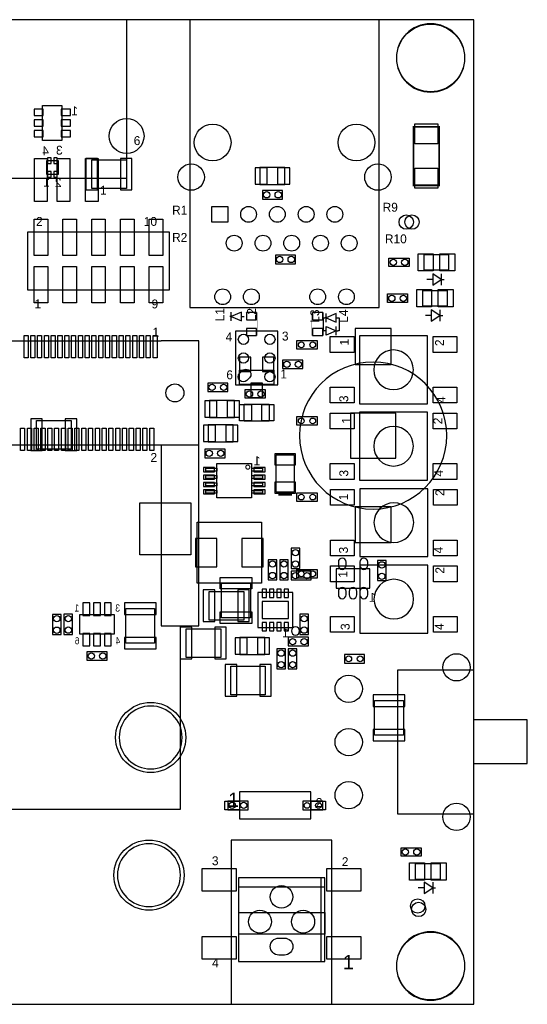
# Model space of a CAD drawing. Extents: x 4600 to 9486, y 280 to 4013.
# Tile 4 of 4: x 7721 to 9486, y 488 to 3915. Entities that reach past the tile are written whole.
import ezdxf
from ezdxf.enums import TextEntityAlignment as Align

# ---------------------------------------------------------------- set-up
doc = ezdxf.new("R2010")
doc.units = 0
for name, color, linetype in [('BG_OUTLINE', 1, 'CONTINUOUS'), ('PG_ASSEMBLY_BOTTOM', 2, 'CONTINUOUS'), ('PG_ASSEMBLY_TOP', 3, 'CONTINUOUS'), ('PIN_BOTTOM', 5, 'CONTINUOUS'), ('PIN_TOP', 4, 'CONTINUOUS')]:
    doc.layers.add(name, color=color, linetype=linetype)

msp = doc.modelspace()

# ---------------------------------------------------------------- linework, layer by layer
at = {"layer": 'BG_OUTLINE'}
msp.add_lwpolyline([(4650, 488), (9300, 488), (9300, 3914.3), (4650, 3914.3)], close=True, dxfattribs=at)
at = {"layer": 'PG_ASSEMBLY_BOTTOM'}
for points in [[(7800.6, 3494.17), (7800.6, 3616.17), (7867.4, 3616.17), (7867.4, 3494.17)], [(7972, 3427.07), (8092, 3427.07), (8092, 3327.07), (7972, 3327.07)], [(7815.3, 3424.77), (7854.7, 3424.77), (7854.7, 3375.57), (7815.3, 3375.57)], [(8643.5, 3399.67), (8556.5, 3399.67), (8556.5, 3340.67), (8643.5, 3340.67)], [(8565, 3290.17), (8635, 3290.17), (8635, 3320.17), (8565, 3320.17)], [(8610, 3065.17), (8680, 3065.17), (8680, 3095.17), (8610, 3095.17)], [(8635, 2700.17), (8705, 2700.17), (8705, 2730.17), (8635, 2730.17)], [(8605, 2645.17), (8485, 2645.17), (8485, 2695.17), (8605, 2695.17)], [(8375, 2620.17), (8445, 2620.17), (8445, 2650.17), (8375, 2650.17)], [(8381.5, 2530.67), (8468.5, 2530.67), (8468.5, 2589.67), (8381.5, 2589.67)], [(7780, 2520.17), (7900, 2520.17), (7900, 2420.17), (7780, 2420.17)], [(8376.5, 2445.67), (8463.5, 2445.67), (8463.5, 2504.67), (8376.5, 2504.67)], [(8435, 2420.17), (8365, 2420.17), (8365, 2390.17), (8435, 2390.17)], [(8612.5, 2270.17), (8612.5, 2400.17), (8675.5, 2400.17), (8675.5, 2270.17)], [(8527, 2370.17), (8527, 2250.17), (8407, 2250.17), (8407, 2370.17)], [(8406, 2353.47), (8406, 2343.67), (8368.6, 2343.67), (8368.6, 2353.47)], [(8565.4, 2353.47), (8565.4, 2343.67), (8528, 2343.67), (8528, 2353.47)], [(8406, 2327.87), (8406, 2318.07), (8368.6, 2318.07), (8368.6, 2327.87)], [(8406, 2302.27), (8406, 2292.47), (8368.6, 2292.47), (8368.6, 2302.27)], [(8565.4, 2327.87), (8565.4, 2318.07), (8528, 2318.07), (8528, 2327.87)], [(8565.4, 2302.27), (8565.4, 2292.47), (8528, 2292.47), (8528, 2302.27)], [(8406, 2276.67), (8406, 2266.87), (8368.6, 2266.87), (8368.6, 2276.67)], [(8565.4, 2276.67), (8565.4, 2266.87), (8528, 2266.87), (8528, 2276.67)], [(8562.2, 1953.87), (8337.8, 1953.87), (8337.8, 2166.47), (8562.2, 2166.47)], [(8665, 2075), (8665, 2005), (8695, 2005), (8695, 2075)], [(8615, 1965.17), (8615, 2035.17), (8585, 2035.17), (8585, 1965.17)], [(8655, 1965.17), (8655, 2035.17), (8625, 2035.17), (8625, 1965.17)], [(8995, 1962.37), (8995, 2032.37), (8965, 2032.37), (8965, 1962.37)], [(8735, 1995), (8665, 1995), (8665, 1965), (8735, 1965)], [(8939, 2003.67), (8821, 2003.67), (8821, 1936.67), (8939, 1936.67)], [(8380, 1925.17), (8500, 1925.17), (8500, 1825.17), (8380, 1825.17)], [(8671, 1799.17), (8671, 1921.17), (8549, 1921.17), (8549, 1799.17)], [(8090, 1745.17), (8090, 1865.17), (8190, 1865.17), (8190, 1745.17)], [(7865, 1775), (7865, 1845), (7835, 1845), (7835, 1775)], [(7905, 1775.17), (7905, 1845.17), (7875, 1845.17), (7875, 1775.17)], [(7929.96, 1844.62), (8050.04, 1844.62), (8050.04, 1775.72), (7929.96, 1775.72)], [(8695, 1845.17), (8695, 1775.17), (8725, 1775.17), (8725, 1845.17)], [(8300, 1795.17), (8420, 1795.17), (8420, 1695.17), (8300, 1695.17)], [(8573.5, 1764.67), (8486.5, 1764.67), (8486.5, 1705.67), (8573.5, 1705.67)], [(8725, 1765.17), (8655, 1765.17), (8655, 1735.17), (8725, 1735.17)], [(7955, 1685.17), (8025, 1685.17), (8025, 1715.17), (7955, 1715.17)], [(8615, 1725.17), (8615, 1655.17), (8645, 1655.17), (8645, 1725.17)], [(8685, 1655.17), (8685, 1725.17), (8655, 1725.17), (8655, 1655.17)], [(8850, 1675.17), (8920, 1675.17), (8920, 1705.17), (8850, 1705.17)], [(8575, 1565.17), (8455, 1565.17), (8455, 1665.17), (8575, 1665.17)], [(8955, 1425.17), (8955, 1545.17), (9055, 1545.17), (9055, 1425.17)], [(8515, 1195.17), (8445, 1195.17), (8445, 1165.17), (8515, 1165.17)], [(8775, 1195.17), (8705, 1195.17), (8705, 1165.17), (8775, 1165.17)]]:
    msp.add_lwpolyline(points, close=True, dxfattribs=at)
at = {"layer": 'PG_ASSEMBLY_BOTTOM', "const_width": 1}
for points in [[(8546.7, 2815.17), (8546.7, 2895.17), (8506.7, 2895.17), (8506.7, 2815.17)], [(8777.1, 2815.17), (8777.1, 2895.17), (8737.1, 2895.17), (8737.1, 2815.17)]]:
    msp.add_lwpolyline(points, close=True, dxfattribs=at)
at = {"layer": 'PG_ASSEMBLY_BOTTOM'}
for points in [[(9206, 2467.17, 1), (8694, 2467.17, 1)], [(8694, 1787.17, 1), (8666, 1787.17, 1)]]:
    msp.add_lwpolyline(points, format="xyb", close=True, dxfattribs=at)
at = {"layer": 'PG_ASSEMBLY_BOTTOM', "const_width": 3.9}
msp.add_lwpolyline([(8521.3, 2357.41, 1), (8507.19, 2357.42, 1)], format="xyb", close=True, dxfattribs=at)
at = {"layer": 'PG_ASSEMBLY_BOTTOM', "const_width": 11.8}
msp.add_lwpolyline([(8667.6, 2264.27), (8620.4, 2264.27)], dxfattribs=at)
at = {"layer": 'PG_ASSEMBLY_TOP'}
for points in [[(8093, 3914.57), (7575.2, 3914.57), (7575.2, 3363.37), (8093, 3363.37)], [(8970.6, 3914.57), (8313.2, 3914.57), (8313.2, 2913.37), (8970.6, 2913.37)], [(7748, 2974.67), (8242, 2974.67), (8242, 3174.67), (7748, 3174.67)], [(9075, 3055.17), (9005, 3055.17), (9005, 3085.17), (9075, 3085.17)], [(9127.5, 3097.67), (9212.5, 3097.67), (9212.5, 3042.67), (9127.5, 3042.67)], [(9070, 2930.17), (9000, 2930.17), (9000, 2960.17), (9070, 2960.17)], [(9122.5, 2972.67), (9207.5, 2972.67), (9207.5, 2917.67), (9122.5, 2917.67)], [(8491.9, 2866.97), (8491.9, 2896.97), (8456.9, 2881.97)], [(8821.9, 2861.97), (8821.9, 2891.97), (8786.9, 2876.97)], [(8786.9, 2816.97), (8786.9, 2846.97), (8821.9, 2831.97)], [(8471, 2830.07), (8471, 2644.27), (8619, 2644.27), (8619, 2830.07)], [(9139, 2578.17), (9139, 2814.17), (8903, 2814.17), (8903, 2578.17)], [(8755, 2768.17), (8685, 2768.17), (8685, 2798.17), (8755, 2798.17)], [(8575, 2597.17), (8505, 2597.17), (8505, 2627.17), (8575, 2627.17)], [(8501.5, 2576.67), (8588.5, 2576.67), (8588.5, 2517.67), (8501.5, 2517.67)], [(9139, 2312.17), (9139, 2548.17), (8903, 2548.17), (8903, 2312.17)], [(8755, 2503.17), (8685, 2503.17), (8685, 2533.17), (8755, 2533.17)], [(8755, 2238.17), (8685, 2238.17), (8685, 2268.17), (8755, 2268.17)], [(9140, 2046.17), (9140, 2282.17), (8904, 2282.17), (8904, 2046.17)], [(8755, 1971.17), (8685, 1971.17), (8685, 2001.17), (8755, 2001.17)], [(9139.9, 1780.17), (9139.9, 2016.17), (8903.9, 2016.17), (8903.9, 1780.17)], [(8423, 1953.17), (8523, 1953.17), (8523, 1833.17), (8423, 1833.17)], [(9035, 1150.67), (9300, 1150.67), (9300, 1650.67), (9035, 1650.67)], [(8485.8, 1227.37), (8485.8, 1132.97), (8733.8, 1132.97), (8733.8, 1227.37)], [(8806.7, 1058.99), (8456.3, 1058.99), (8456.3, 488.19), (8806.7, 488.19)], [(9117, 1003), (9047, 1003), (9047, 1033), (9117, 1033)], [(9182.5, 922.67), (9097.5, 922.67), (9097.5, 977.67), (9182.5, 977.67)], [(8481.5, 928.59), (8481.5, 636.59), (8781.5, 636.59), (8781.5, 928.59)], [(8782.5, 928.59), (8768.5, 928.59), (8768.5, 636.59), (8782.5, 636.59)]]:
    msp.add_lwpolyline(points, close=True, dxfattribs=at)
for points in [[(9269.1, 3781.57, 1), (9030.9, 3781.57, 1)], [(9090, 2696.17, 1), (8952, 2696.17, 1)], [(9090, 2430.17, 1), (8952, 2430.17, 1)], [(9091.1, 2164.18, 1), (8952.96, 2164.18, 1)], [(9090.9, 1898.17, 1), (8952.9, 1898.17, 1)], [(8285.93, 1416.67, 1), (8067.13, 1416.67, 1)], [(8279.91, 937.55, 1), (8061.11, 937.55, 1)], [(9269.1, 621.17, 1), (9030.9, 621.17, 1)]]:
    msp.add_lwpolyline(points, format="xyb", close=True, dxfattribs=at)
at = {"layer": 'PG_ASSEMBLY_TOP', "const_width": 6}
msp.add_lwpolyline([(9179.9, 3338.17), (9179.9, 3542.17), (9090.1, 3542.17), (9090.1, 3338.17)], close=True, dxfattribs=at)
at = {"layer": 'PG_ASSEMBLY_TOP'}
for points in [[(9187, 3010.17), (9157, 3030.17), (9157, 2990.17), (9187, 3010.17), (9197, 3010.17)], [(9187, 3030.17), (9187, 2990.17)], [(9157, 3010.17), (9137, 3010.17)], [(8456.9, 2881.97), (8451.9, 2881.97)], [(8456.9, 2866.97), (8456.9, 2896.97)], [(8491.9, 2881.97), (8501.9, 2881.97)], [(8786.9, 2861.97), (8786.9, 2891.97)], [(9152, 2885.17), (9132, 2885.17)], [(9182, 2885.17), (9152, 2905.17), (9152, 2865.17), (9182, 2885.17), (9192, 2885.17)], [(9182, 2905.17), (9182, 2865.17)], [(8786.9, 2831.97), (8776.9, 2831.97), (8776.9, 2876.97), (8781.9, 2876.97)], [(8786.9, 2876.97), (8781.9, 2876.97)], [(8821.9, 2876.97), (8831.9, 2876.97), (8831.9, 2831.97), (8826.9, 2831.97)], [(8821.9, 2816.97), (8821.9, 2846.97)], [(8821.9, 2831.97), (8826.9, 2831.97)], [(5678.08, 2434.57), (5678.08, 1804.65), (5548.16, 1804.65), (5548.16, 2796.77), (8213.52, 2796.77)], [(8213.52, 1804.65), (8343.44, 1804.65), (8343.44, 2796.77), (8213.52, 2796.77)], [(5548.16, 2434.57), (8343.44, 2434.57)], [(8213.52, 2434.57), (8213.52, 1804.65)], [(5611.16, 1804.65), (5611.16, 1166.77), (8280.44, 1166.77), (8280.44, 1804.65)], [(9300, 1325.67), (9486, 1325.67), (9486, 1477.67), (9300, 1477.67)], [(8781.5, 891.59), (8781.5, 895.59), (8481.5, 895.59), (8481.5, 807.59), (8781.5, 807.59), (8781.5, 731.59), (8482.5, 731.59)], [(9127, 893.17), (9107, 893.17)], [(9157, 893.17), (9127, 913.17), (9127, 873.17), (9157, 893.17), (9167, 893.17)], [(9157, 913.17), (9157, 873.17)]]:
    msp.add_lwpolyline(points, dxfattribs=at)
at = {"layer": 'PIN_BOTTOM'}
for points in [[(7802.8, 3603.57), (7770.8, 3603.57), (7770.8, 3581.57), (7802.8, 3581.57)], [(7865.2, 3581.57), (7897.2, 3581.57), (7897.2, 3603.57), (7865.2, 3603.57)], [(7802.8, 3566.17), (7770.8, 3566.17), (7770.8, 3544.17), (7802.8, 3544.17)], [(7865.2, 3544.17), (7897.2, 3544.17), (7897.2, 3566.17), (7865.2, 3566.17)], [(7802.8, 3528.77), (7770.8, 3528.77), (7770.8, 3506.77), (7802.8, 3506.77)], [(7865.2, 3506.77), (7897.2, 3506.77), (7897.2, 3528.77), (7865.2, 3528.77)], [(7818.2, 3433.77), (7818.2, 3413.77), (7830.2, 3413.77), (7830.2, 3433.77)], [(7839.8, 3433.77), (7839.8, 3413.77), (7851.8, 3413.77), (7851.8, 3433.77)], [(7951.5, 3432.07), (7951.5, 3322.07), (7991.5, 3322.07), (7991.5, 3432.07)], [(8071.5, 3432.07), (8071.5, 3322.07), (8111.5, 3322.07), (8111.5, 3432.07)], [(8582, 3341.67), (8582, 3398.67), (8540, 3398.67), (8540, 3341.67)], [(8660, 3341.67), (8660, 3398.67), (8618, 3398.67), (8618, 3341.67)], [(7818.2, 3386.57), (7818.2, 3366.57), (7830.2, 3366.57), (7830.2, 3386.57)], [(7839.8, 3386.57), (7839.8, 3366.57), (7851.8, 3366.57), (7851.8, 3386.57)], [(8389.4, 3264.47), (8444.4, 3264.47), (8444.4, 3209.47), (8389.4, 3209.47)], [(8544.2, 2895.17), (8509.2, 2895.17), (8509.2, 2870.17), (8544.2, 2870.17)], [(8774.6, 2895.17), (8739.6, 2895.17), (8739.6, 2870.17), (8774.6, 2870.17)], [(8544.2, 2840.17), (8509.2, 2840.17), (8509.2, 2815.17), (8544.2, 2815.17)], [(8774.6, 2840.17), (8739.6, 2840.17), (8739.6, 2815.17), (8774.6, 2815.17)], [(8887.5, 2714.67), (9012.5, 2714.67), (9012.5, 2839.67), (8887.5, 2839.67)], [(8485, 2740.17), (8485, 2690.17), (8525, 2690.17), (8525, 2740.17)], [(8565, 2740.17), (8565, 2690.17), (8605, 2690.17), (8605, 2740.17)], [(8525, 2650.17), (8525, 2600.17), (8565, 2600.17), (8565, 2650.17)], [(8365, 2588.67), (8365, 2531.67), (8407, 2531.67), (8407, 2588.67)], [(8443, 2588.67), (8443, 2531.67), (8485, 2531.67), (8485, 2588.67)], [(8871.5, 2388.67), (9028.5, 2388.67), (9028.5, 2545.67), (8871.5, 2545.67)], [(7759.5, 2525.17), (7759.5, 2415.17), (7799.5, 2415.17), (7799.5, 2525.17)], [(7879.5, 2525.17), (7879.5, 2415.17), (7919.5, 2415.17), (7919.5, 2525.17)], [(8360, 2503.67), (8360, 2446.67), (8402, 2446.67), (8402, 2503.67)], [(8438, 2503.67), (8438, 2446.67), (8480, 2446.67), (8480, 2503.67)], [(8608.5, 2364.87), (8679.5, 2364.87), (8679.5, 2403.87), (8608.5, 2403.87)], [(8398.9, 2355.57), (8359.9, 2355.57), (8359.9, 2341.57), (8398.9, 2341.57)], [(8574.1, 2355.57), (8535.1, 2355.57), (8535.1, 2341.57), (8574.1, 2341.57)], [(8398.9, 2329.97), (8359.9, 2329.97), (8359.9, 2315.97), (8398.9, 2315.97)], [(8398.9, 2304.37), (8359.9, 2304.37), (8359.9, 2290.37), (8398.9, 2290.37)], [(8574.1, 2329.97), (8535.1, 2329.97), (8535.1, 2315.97), (8574.1, 2315.97)], [(8574.1, 2304.37), (8535.1, 2304.37), (8535.1, 2290.37), (8574.1, 2290.37)], [(8608.5, 2266.47), (8679.5, 2266.47), (8679.5, 2305.47), (8608.5, 2305.47)], [(8398.9, 2278.77), (8359.9, 2278.77), (8359.9, 2264.77), (8398.9, 2264.77)], [(8574.1, 2278.77), (8535.1, 2278.77), (8535.1, 2264.77), (8574.1, 2264.77)], [(8887.5, 2094.67), (9012.5, 2094.67), (9012.5, 2219.67), (8887.5, 2219.67)], [(8406.7, 2109.37), (8331.9, 2109.37), (8331.9, 2010.97), (8406.7, 2010.97)], [(8568.1, 2109.37), (8493.3, 2109.37), (8493.3, 2010.97), (8568.1, 2010.97)], [(8359.5, 1930.17), (8359.5, 1820.17), (8399.5, 1820.17), (8399.5, 1930.17)], [(8479.5, 1930.17), (8479.5, 1820.17), (8519.5, 1820.17), (8519.5, 1930.17)], [(8564.1, 1903.17), (8579.1, 1903.17), (8579.1, 1933.17), (8564.1, 1933.17)], [(8589.7, 1903.17), (8604.7, 1903.17), (8604.7, 1933.17), (8589.7, 1933.17)], [(8615.3, 1903.17), (8630.3, 1903.17), (8630.3, 1933.17), (8615.3, 1933.17)], [(8640.9, 1903.17), (8655.9, 1903.17), (8655.9, 1933.17), (8640.9, 1933.17)], [(7940.8, 1884.97), (7940.8, 1841.67), (7964.4, 1841.67), (7964.4, 1884.97)], [(7978.2, 1884.97), (7978.2, 1841.67), (8001.8, 1841.67), (8001.8, 1884.97)], [(8015.6, 1884.97), (8015.6, 1841.67), (8039.2, 1841.67), (8039.2, 1884.97)], [(8085, 1844.67), (8195, 1844.67), (8195, 1884.67), (8085, 1884.67)], [(8564.5, 1830.67), (8655.5, 1830.67), (8655.5, 1889.67), (8564.5, 1889.67)], [(8564.1, 1787.17), (8579.1, 1787.17), (8579.1, 1817.17), (8564.1, 1817.17)], [(8589.7, 1787.17), (8604.7, 1787.17), (8604.7, 1817.17), (8589.7, 1817.17)], [(8615.3, 1787.17), (8630.3, 1787.17), (8630.3, 1817.17), (8615.3, 1817.17)], [(8640.9, 1787.17), (8655.9, 1787.17), (8655.9, 1817.17), (8640.9, 1817.17)], [(8279.5, 1800.17), (8279.5, 1690.17), (8319.5, 1690.17), (8319.5, 1800.17)], [(8399.5, 1800.17), (8399.5, 1690.17), (8439.5, 1690.17), (8439.5, 1800.17)], [(7940.8, 1778.67), (7940.8, 1735.37), (7964.4, 1735.37), (7964.4, 1778.67)], [(7978.2, 1778.67), (7978.2, 1735.37), (8001.8, 1735.37), (8001.8, 1778.67)], [(8015.6, 1778.67), (8015.6, 1735.37), (8039.2, 1735.37), (8039.2, 1778.67)], [(8085, 1724.67), (8195, 1724.67), (8195, 1764.67), (8085, 1764.67)], [(8512, 1706.67), (8512, 1763.67), (8470, 1763.67), (8470, 1706.67)], [(8590, 1706.67), (8590, 1763.67), (8548, 1763.67), (8548, 1706.67)], [(8475.5, 1560.17), (8475.5, 1670.17), (8435.5, 1670.17), (8435.5, 1560.17)], [(8595.5, 1560.17), (8595.5, 1670.17), (8555.5, 1670.17), (8555.5, 1560.17)], [(8950, 1524.67), (9060, 1524.67), (9060, 1564.67), (8950, 1564.67)], [(8950, 1404.67), (9060, 1404.67), (9060, 1444.67), (8950, 1444.67)]]:
    msp.add_lwpolyline(points, close=True, dxfattribs=at)
for points in [[(8829, 2027.17), (8829, 2015.17, 1), (8856, 2015.17), (8856, 2027.17, 1)], [(8904, 2027.17), (8904, 2015.17, 1), (8931, 2015.17), (8931, 2027.17, 1)], [(8829, 1925.17), (8829, 1913.17, 1), (8856, 1913.17), (8856, 1925.17, 1)], [(8866.5, 1925.17), (8866.5, 1913.17, 1), (8893.5, 1913.17), (8893.5, 1925.17, 1)], [(8904, 1925.17), (8904, 1913.17, 1), (8931, 1913.17), (8931, 1925.17, 1)], [(8641.3, 659.44), (8621.7, 659.44, -1), (8621.7, 718.54), (8641.3, 718.54, -1)]]:
    msp.add_lwpolyline(points, format="xyb", close=True, dxfattribs=at)
for centre, radius in [((9150, 3781.57), 118), ((8092.8, 3509.77), 60.5), ((8391.9, 3486.97), 63.95), ((8891.9, 3486.97), 63.95), ((8317.1, 3366.87), 46), ((8966.7, 3366.87), 46), ((8580, 3305.17), 11), ((8620, 3305.17), 11), ((8516.9, 3236.97), 27.5), ((8616.9, 3236.97), 27.5), ((8716.9, 3236.97), 27.5), ((8816.9, 3236.97), 27.5), ((9085, 3210.17), 25), ((8466.9, 3136.97), 27.5), ((8566.9, 3136.97), 27.5), ((8666.9, 3136.97), 27.5), ((8766.9, 3136.97), 27.5), ((8866.9, 3136.97), 27.5), ((8625, 3080.17), 11), ((8665, 3080.17), 11), ((8426.7, 2950.37), 27.5), ((8526.7, 2950.37), 27.5), ((8757.1, 2950.37), 27.5), ((8857.1, 2950.37), 27.5), ((8650, 2715.17), 11), ((8690, 2715.17), 11), ((8260.76, 2615.67), 31.5), ((8390, 2635.17), 11), ((8430, 2635.17), 11), ((8380, 2405.17), 11), ((8420, 2405.17), 11), ((8680, 2060), 11), ((8600, 2020.17), 11), ((8640, 2020.17), 11), ((8680, 2020), 11), ((8980, 2017.37), 11), ((8600, 1980.17), 11), ((8640, 1980.17), 11), ((8680, 1980), 11), ((8720, 1980), 11), ((8980, 1977.37), 11), ((7850, 1830), 11), ((7890, 1830.17), 11), ((8710, 1830.17), 11), ((7850, 1790), 11), ((7890, 1790.17), 11), ((8710, 1790.17), 11), ((8670, 1750.17), 11), ((8710, 1750.17), 11), ((8630, 1710.17), 11), ((8670, 1710.17), 11), ((7970, 1700.17), 11), ((8010, 1700.17), 11), ((8630, 1670.17), 11), ((8670, 1670.17), 11), ((8865, 1690.17), 10), ((8905, 1690.17), 10), ((9240, 1660.67), 47.5), ((8865, 1585.67), 47.5), ((8176.53, 1416.67), 122.05), ((8865, 1400.67), 47.5), ((8865, 1215.67), 47.5), ((8460, 1180.17), 11), ((8500, 1180.17), 11), ((8720, 1180.17), 10), ((8760, 1180.17), 10), ((9240, 1140.67), 47.5), ((8170.51, 937.55), 122.05), ((8631.5, 862.19), 39.35), ((9105, 830.17), 25), ((8556.5, 775.59), 40), ((8706.5, 775.59), 40), ((9150, 621.17), 118)]:
    msp.add_circle(centre, radius, dxfattribs=at)
at = {"layer": 'PIN_TOP'}
for points in [[(9175, 3481.97), (9095, 3481.97), (9095, 3551.97), (9175, 3551.97)], [(7816.35, 3431.07), (7816.35, 3281.47), (7773.05, 3281.47), (7773.05, 3431.07)], [(7895.15, 3431.07), (7895.15, 3281.47), (7851.85, 3281.47), (7851.85, 3431.07)], [(7993.55, 3431.07), (7993.55, 3281.47), (7950.25, 3281.47), (7950.25, 3431.07)], [(9175, 3328.37), (9095, 3328.37), (9095, 3398.37), (9175, 3398.37)], [(8389.4, 3264.47), (8444.4, 3264.47), (8444.4, 3209.47), (8389.4, 3209.47)], [(7771.5, 3094.17), (7771.5, 3220.17), (7818.5, 3220.17), (7818.5, 3094.17)], [(7871.5, 3094.17), (7871.5, 3220.17), (7918.5, 3220.17), (7918.5, 3094.17)], [(7971.5, 3094.17), (7971.5, 3220.17), (8018.5, 3220.17), (8018.5, 3094.17)], [(8071.5, 3094.17), (8071.5, 3220.17), (8118.5, 3220.17), (8118.5, 3094.17)], [(8171.5, 3094.17), (8171.5, 3220.17), (8218.5, 3220.17), (8218.5, 3094.17)], [(9158.5, 3040.17), (9106.5, 3040.17), (9106.5, 3100.17), (9158.5, 3100.17)], [(9233.5, 3040.17), (9181.5, 3040.17), (9181.5, 3100.17), (9233.5, 3100.17)], [(7771.5, 2929.17), (7771.5, 3055.17), (7818.5, 3055.17), (7818.5, 2929.17)], [(7871.5, 2929.17), (7871.5, 3055.17), (7918.5, 3055.17), (7918.5, 2929.17)], [(7971.5, 2929.17), (7971.5, 3055.17), (8018.5, 3055.17), (8018.5, 2929.17)], [(8071.5, 2929.17), (8071.5, 3055.17), (8118.5, 3055.17), (8118.5, 2929.17)], [(8171.5, 2929.17), (8171.5, 3055.17), (8218.5, 3055.17), (8218.5, 2929.17)], [(9153.5, 2915.17), (9101.5, 2915.17), (9101.5, 2975.17), (9153.5, 2975.17)], [(9228.5, 2915.17), (9176.5, 2915.17), (9176.5, 2975.17), (9228.5, 2975.17)], [(7736.04, 2738.09), (7736.04, 2816.09), (7750.04, 2816.09), (7750.04, 2738.09)], [(7759.67, 2738.09), (7759.67, 2816.09), (7773.67, 2816.09), (7773.67, 2738.09)], [(7783.29, 2738.09), (7783.29, 2816.09), (7797.29, 2816.09), (7797.29, 2738.09)], [(7806.91, 2738.09), (7806.91, 2816.09), (7820.91, 2816.09), (7820.91, 2738.09)], [(7830.53, 2738.09), (7830.53, 2816.09), (7844.53, 2816.09), (7844.53, 2738.09)], [(7854.15, 2738.09), (7854.15, 2816.09), (7868.15, 2816.09), (7868.15, 2738.09)], [(7877.78, 2738.09), (7877.78, 2816.09), (7891.78, 2816.09), (7891.78, 2738.09)], [(7901.4, 2738.09), (7901.4, 2816.09), (7915.4, 2816.09), (7915.4, 2738.09)], [(7925.02, 2738.09), (7925.02, 2816.09), (7939.02, 2816.09), (7939.02, 2738.09)], [(7948.64, 2738.09), (7948.64, 2816.09), (7962.64, 2816.09), (7962.64, 2738.09)], [(7972.27, 2738.09), (7972.27, 2816.09), (7986.27, 2816.09), (7986.27, 2738.09)], [(7995.89, 2738.09), (7995.89, 2816.09), (8009.89, 2816.09), (8009.89, 2738.09)], [(8019.51, 2738.09), (8019.51, 2816.09), (8033.51, 2816.09), (8033.51, 2738.09)], [(8043.13, 2738.09), (8043.13, 2816.09), (8057.13, 2816.09), (8057.13, 2738.09)], [(8066.75, 2738.09), (8066.75, 2816.09), (8080.75, 2816.09), (8080.75, 2738.09)], [(8090.38, 2738.09), (8090.38, 2816.09), (8104.38, 2816.09), (8104.38, 2738.09)], [(8114, 2738.09), (8114, 2816.09), (8128, 2816.09), (8128, 2738.09)], [(8137.62, 2738.09), (8137.62, 2816.09), (8151.62, 2816.09), (8151.62, 2738.09)], [(8161.24, 2738.09), (8161.24, 2816.09), (8175.24, 2816.09), (8175.24, 2738.09)], [(8184.86, 2738.09), (8184.86, 2816.09), (8198.86, 2816.09), (8198.86, 2738.09)], [(8883.5, 2811.67), (8883.5, 2756.67), (8800.5, 2756.67), (8800.5, 2811.67)], [(9241.5, 2811.67), (9241.5, 2756.67), (9158.5, 2756.67), (9158.5, 2811.67)], [(8883.5, 2635.67), (8883.5, 2580.67), (8800.5, 2580.67), (8800.5, 2635.67)], [(9241.5, 2635.67), (9241.5, 2580.67), (9158.5, 2580.67), (9158.5, 2635.67)], [(8485, 2518.67), (8485, 2575.67), (8527, 2575.67), (8527, 2518.67)], [(8563, 2518.67), (8563, 2575.67), (8605, 2575.67), (8605, 2518.67)], [(8883.5, 2545.67), (8883.5, 2490.67), (8800.5, 2490.67), (8800.5, 2545.67)], [(9241.5, 2545.67), (9241.5, 2490.67), (9158.5, 2490.67), (9158.5, 2545.67)], [(7724.23, 2415.25), (7724.23, 2493.25), (7738.23, 2493.25), (7738.23, 2415.25)], [(7747.86, 2415.25), (7747.86, 2493.25), (7761.86, 2493.25), (7761.86, 2415.25)], [(7771.48, 2415.25), (7771.48, 2493.25), (7785.48, 2493.25), (7785.48, 2415.25)], [(7795.1, 2415.25), (7795.1, 2493.25), (7809.1, 2493.25), (7809.1, 2415.25)], [(7818.72, 2415.25), (7818.72, 2493.25), (7832.72, 2493.25), (7832.72, 2415.25)], [(7842.34, 2415.25), (7842.34, 2493.25), (7856.34, 2493.25), (7856.34, 2415.25)], [(7865.97, 2415.25), (7865.97, 2493.25), (7879.97, 2493.25), (7879.97, 2415.25)], [(7889.59, 2415.25), (7889.59, 2493.25), (7903.59, 2493.25), (7903.59, 2415.25)], [(7913.21, 2415.25), (7913.21, 2493.25), (7927.21, 2493.25), (7927.21, 2415.25)], [(7936.83, 2415.25), (7936.83, 2493.25), (7950.83, 2493.25), (7950.83, 2415.25)], [(7960.45, 2415.25), (7960.45, 2493.25), (7974.45, 2493.25), (7974.45, 2415.25)], [(7984.08, 2415.25), (7984.08, 2493.25), (7998.08, 2493.25), (7998.08, 2415.25)], [(8007.7, 2415.25), (8007.7, 2493.25), (8021.7, 2493.25), (8021.7, 2415.25)], [(8031.32, 2415.25), (8031.32, 2493.25), (8045.32, 2493.25), (8045.32, 2415.25)], [(8054.94, 2415.25), (8054.94, 2493.25), (8068.94, 2493.25), (8068.94, 2415.25)], [(8078.56, 2415.25), (8078.56, 2493.25), (8092.56, 2493.25), (8092.56, 2415.25)], [(8102.19, 2415.25), (8102.19, 2493.25), (8116.19, 2493.25), (8116.19, 2415.25)], [(8125.81, 2415.25), (8125.81, 2493.25), (8139.81, 2493.25), (8139.81, 2415.25)], [(8149.43, 2415.25), (8149.43, 2493.25), (8163.43, 2493.25), (8163.43, 2415.25)], [(8173.05, 2415.25), (8173.05, 2493.25), (8187.05, 2493.25), (8187.05, 2415.25)], [(8883.5, 2369.67), (8883.5, 2314.67), (8800.5, 2314.67), (8800.5, 2369.67)], [(9241.5, 2369.67), (9241.5, 2314.67), (9158.5, 2314.67), (9158.5, 2369.67)], [(8884.5, 2279.67), (8884.5, 2224.67), (8801.5, 2224.67), (8801.5, 2279.67)], [(9242.5, 2279.67), (9242.5, 2224.67), (9159.5, 2224.67), (9159.5, 2279.67)], [(8138.8, 2052.73), (8138.8, 2233.73), (8315.8, 2233.73), (8315.8, 2052.73)], [(8884.5, 2103.67), (8884.5, 2048.67), (8801.5, 2048.67), (8801.5, 2103.67)], [(9242.5, 2103.67), (9242.5, 2048.67), (9159.5, 2048.67), (9159.5, 2103.67)], [(8884.4, 2013.67), (8884.4, 1958.67), (8801.4, 1958.67), (8801.4, 2013.67)], [(9242.4, 2013.67), (9242.4, 1958.67), (9159.4, 1958.67), (9159.4, 2013.67)], [(8418, 1973.67), (8528, 1973.67), (8528, 1933.67), (8418, 1933.67)], [(8418, 1853.67), (8528, 1853.67), (8528, 1813.67), (8418, 1813.67)], [(8884.4, 1837.67), (8884.4, 1782.67), (8801.4, 1782.67), (8801.4, 1837.67)], [(9242.4, 1837.67), (9242.4, 1782.67), (9159.4, 1782.67), (9159.4, 1837.67)], [(8434.8, 1195.12), (8484.8, 1195.12), (8484.8, 1165.22), (8434.8, 1165.22)], [(8734.8, 1195.12), (8784.8, 1195.12), (8784.8, 1165.22), (8734.8, 1165.22)], [(8355.95, 960.54), (8474.05, 960.54), (8474.05, 881.84), (8355.95, 881.84)], [(8788.95, 960.54), (8907.05, 960.54), (8907.05, 881.84), (8788.95, 881.84)], [(9076.5, 980.17), (9128.5, 980.17), (9128.5, 920.17), (9076.5, 920.17)], [(9151.5, 980.17), (9203.5, 980.17), (9203.5, 920.17), (9151.5, 920.17)], [(8355.95, 724.34), (8474.05, 724.34), (8474.05, 645.64), (8355.95, 645.64)], [(8788.95, 724.34), (8907.05, 724.34), (8907.05, 645.64), (8788.95, 645.64)]]:
    msp.add_lwpolyline(points, close=True, dxfattribs=at)
for points in [[(8519.73, 2667.68), (8511.39, 2659.34, -1), (8486.07, 2684.66), (8494.41, 2693, -1)], [(8641.3, 659.44), (8621.7, 659.44, -1), (8621.7, 718.54), (8641.3, 718.54, -1)]]:
    msp.add_lwpolyline(points, format="xyb", close=True, dxfattribs=at)
for centre, radius in [((9150, 3781.57), 118), ((8092.8, 3509.77), 60.5), ((8391.9, 3486.97), 63.95), ((8891.9, 3486.97), 63.95), ((8317.1, 3366.87), 46), ((8966.7, 3366.87), 46), ((8516.9, 3236.97), 27.5), ((8616.9, 3236.97), 27.5), ((8716.9, 3236.97), 27.5), ((8816.9, 3236.97), 27.5), ((9065, 3210.17), 25), ((8466.9, 3136.97), 27.5), ((8566.9, 3136.97), 27.5), ((8666.9, 3136.97), 27.5), ((8766.9, 3136.97), 27.5), ((8866.9, 3136.97), 27.5), ((9020, 3070.17), 11), ((9060, 3070.17), 11), ((8426.7, 2950.37), 27.5), ((8526.7, 2950.37), 27.5), ((8757.1, 2950.37), 27.5), ((8857.1, 2950.37), 27.5), ((9015, 2945.17), 11), ((9055, 2945.17), 11), ((8498.9, 2802.17), 17.7), ((8591.1, 2802.17), 17.7), ((8700, 2783.17), 10), ((8740, 2783.17), 10), ((8498.9, 2737.17), 17.7), ((8591.1, 2737.17), 17.7), ((8591.1, 2672.17), 17.7), ((8260.76, 2615.67), 31.5), ((8520, 2612.17), 11), ((8560, 2612.17), 11), ((8700, 2518.17), 10), ((8740, 2518.17), 10), ((8700, 2253.17), 10), ((8740, 2253.17), 10), ((8700, 1986.17), 10), ((8740, 1986.17), 10), ((9240, 1660.67), 47.5), ((8865, 1585.67), 47.5), ((8176.53, 1416.67), 122.05), ((8865, 1400.67), 47.5), ((8865, 1215.67), 47.5), ((9240, 1140.67), 47.5), ((8170.51, 937.55), 122.05), ((9062, 1018), 11), ((9102, 1018), 11), ((8631.5, 862.19), 39.35), ((9108.2, 818.17), 25), ((8556.5, 775.59), 40), ((8706.5, 775.59), 40), ((9150, 621.17), 118)]:
    msp.add_circle(centre, radius, dxfattribs=at)

# ---------------------------------------------------------------- texts
at = {"layer": 'PG_ASSEMBLY_BOTTOM', "text_generation_flag": 2}
for s, p in [('1', (7924, 3581.47)), ('4', (7822.5, 3442.84)), ('3', (7870.5, 3444.84)), ('1', (7826.5, 3333.84)), ('2', (7866.5, 3331.84)), ('1', (8558.5, 2363.84)), ('1', (8958.9, 1888.67)), ('1', (8657.53, 1764.84))]:
    msp.add_text(s, height=31, dxfattribs=at).set_placement(p)
at = {"layer": 'PG_ASSEMBLY_BOTTOM', "text_generation_flag": 2, "width": 0.873016}
for s, p in [('1', (7928.16, 1854.64)), ('3', (8069.9, 1854.64)), ('6', (7929.16, 1740.72)), ('4', (8070.9, 1740.72))]:
    msp.add_text(s, height=25.2, dxfattribs=at).set_placement(p)
at = {"layer": 'PG_ASSEMBLY_TOP'}
for s, p in [('6', (8129.1, 3478.27)), ('1', (8011.7, 3305.47))]:
    msp.add_text(s, height=31, dxfattribs=at).set_placement(p, align=Align.CENTER)
for s, p in [('R1', (8303.9, 3236.39)), ('R9', (9035.9, 3246.39)), ('R2', (8303.9, 3141.39)), ('R10', (9066.9, 3136.39))]:
    msp.add_text(s, height=31, dxfattribs=at).set_placement(p, align=Align.RIGHT)
for s, p in [('2', (7778, 3196.97)), ('10', (8152.5, 3196.97)), ('1', (7772.5, 2909.84)), ('9', (8179.5, 2909.84)), ('1', (8182.8, 2811.67)), ('4', (8436.9, 2795.09)), ('3', (8632.8, 2797.99)), ('6', (8439.6, 2663.19)), ('1', (8627.6, 2665.99)), ('2', (8175.8, 2375.67)), ('2', (8750.5, 1174.79)), ('3', (8389.33, 971.96)), ('2', (8840.93, 968.86)), ('4', (8390.13, 617.16))]:
    msp.add_text(s, height=31, dxfattribs=at).set_placement(p)
for s, p in [('L1', (8432.56, 2911.07)), ('L2', (8542.56, 2911.07)), ('L3', (8762.56, 2906.07)), ('L4', (8862.56, 2906.07))]:
    msp.add_text(s, height=31, rotation=90, dxfattribs=at).set_placement(p, align=Align.RIGHT)
for s, p in [('1', (8865.34, 2792.17)), ('2', (9196.34, 2790.17)), ('3', (8863.34, 2595.17)), ('4', (9201.34, 2592.17)), ('1', (8872.34, 2520.17)), ('2', (9190.34, 2518.17)), ('3', (8863.34, 2336.17)), ('4', (9193.34, 2336.17)), ('1', (8862.3, 2253.67)), ('2', (9197.3, 2268.67)), ('3', (8862.3, 2068.67)), ('4', (9192.3, 2068.67)), ('1', (8860.34, 1984.17)), ('2', (9197.34, 1998.17)), ('3', (8868.34, 1802.17)), ('4', (9195.34, 1802.17))]:
    msp.add_text(s, height=31, rotation=90, dxfattribs=at).set_placement(p, align=Align.CENTER)
at = {"layer": 'PG_ASSEMBLY_TOP', "width": 1.02}
for p in [(8445.5, 1174.79), (8844.93, 609.86)]:
    msp.add_text('1', height=50, dxfattribs=at).set_placement(p)

doc.saveas('drawing.dxf')
